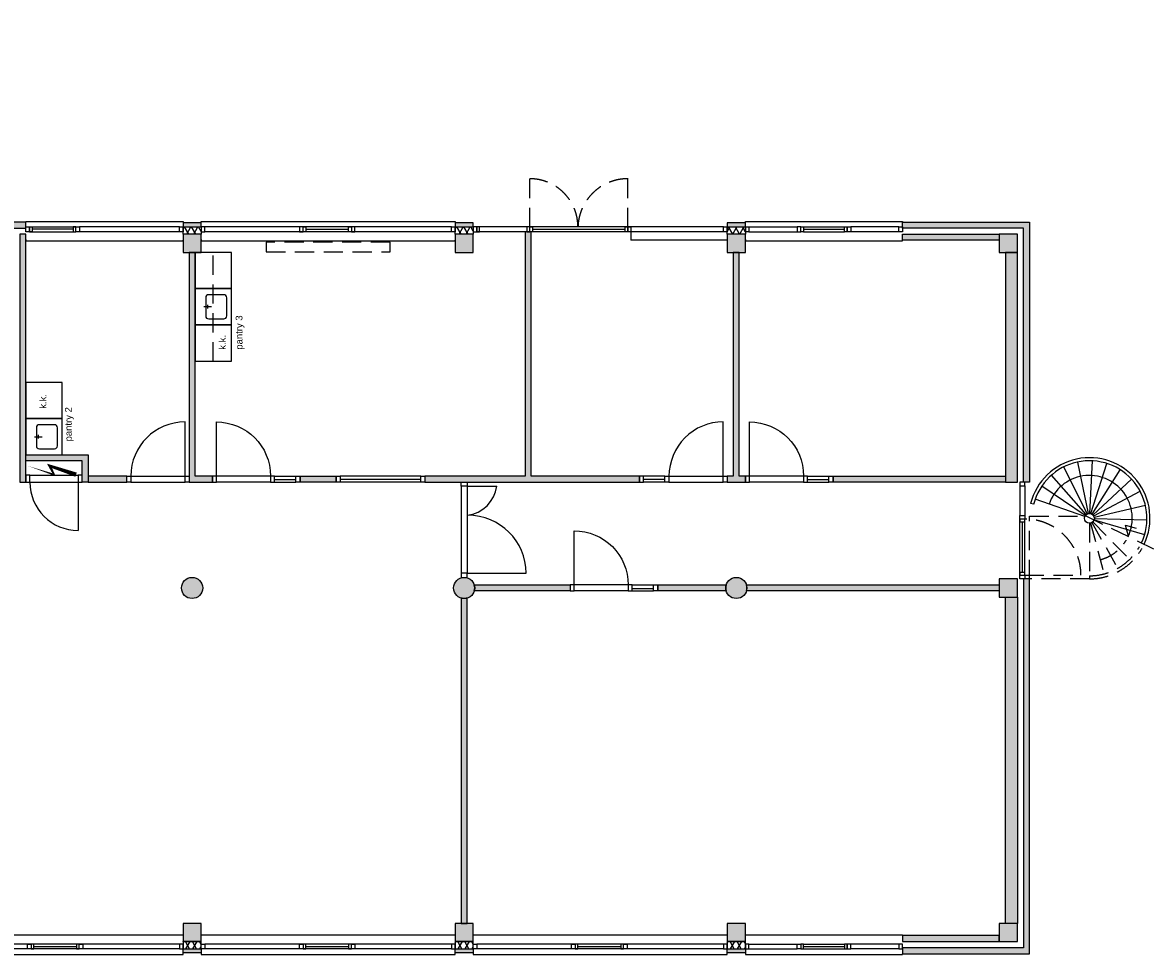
# Model space of a CAD drawing. Extents: x 11490 to 48819, y 8658 to 24889.
# Tile 2 of 2: x 30118 to 48819, y 8658 to 24069. Entities that reach past the tile are written whole.
import ezdxf

# ---------------------------------------------------------------- set-up
doc = ezdxf.new("R2010")
doc.units = 0
doc.header["$LTSCALE"] = 100
doc.header["$MEASUREMENT"] = 0
doc.linetypes.add('HIDDEN2', pattern=[4.7625, 3.175, -1.5875])
doc.layers.get('0').update_dxf_attribs({"linetype": 'CONTINUOUS'})
for name, color, linetype in [('A--L61--_ELEKTRA', 30, 'CONTINUOUS'), ('AA21----_BUITENWAND', 8, 'CONTINUOUS'), ('AA22----_BINNENWAND', 9, 'CONTINUOUS'), ('AA28----_KONSTRUKTIES', 8, 'CONTINUOUS'), ('AL21----_BUITENWAND', 3, 'CONTINUOUS'), ('AL22----_BINNENWAND', 2, 'CONTINUOUS'), ('AL24----_TRAPPEN', 1, 'CONTINUOUS'), ('AL24-st-_TRAPPEN', 8, 'HIDDEN2'), ('AL28----_KONSTRUKTIES', 3, 'CONTINUOUS'), ('AL31----_BUITENKOZIJNEN', 1, 'CONTINUOUS'), ('AL31----_DRAAIRICHTING', 8, 'HIDDEN2'), ('AL32----_BINNENKOZIJNEN', 1, 'CONTINUOUS'), ('AL41----_BUITENWANDAFW', 7, 'CONTINUOUS'), ('AL51----_RADIATOREN', 7, 'HIDDEN2'), ('AL73----_KEUKEN', 7, 'CONTINUOUS')]:
    doc.layers.add(name, color=color, linetype=linetype)
doc.styles.add('arial-0', font='arial.ttf', dxfattribs={"height": 150})

# ---------------------------------------------------------------- blocks, each defined once
blk = doc.blocks.new('kolom 300x300')
at = {"layer": 'AA28----_KONSTRUKTIES'}
h = blk.add_hatch(color=256, dxfattribs=at)
h.dxf.hatch_style = 1
h.paths.add_polyline_path([(150, 150), (-150, 150), (-150, -150), (150, -150)])
at = {"layer": 'AL28----_KONSTRUKTIES'}
blk.add_lwpolyline([(-150, -150), (150, -150), (150, 150), (-150, 150)], close=True, dxfattribs=at)
blk = doc.blocks.new('kolom 350')
at = {"layer": 'AA28----_KONSTRUKTIES'}
h = blk.add_hatch(color=256, dxfattribs=at)
h.dxf.hatch_style = 1
h.paths.add_polyline_path([(175, 0, 1), (-175, 0, 1)])
at = {"layer": 'AL28----_KONSTRUKTIES'}
blk.add_circle((0, 0), 175, dxfattribs=at)
blk = doc.blocks.new('kozijn deurzijl')
at = {"layer": 'AL31----_BUITENKOZIJNEN'}
blk.add_line((-944, 38), (-105, 38), dxfattribs=at)
for points in [[(-1600, 80), (-1600, 0), (-1540, 0), (-1540, 80)], [(-990, 80), (-990, 0), (-1050, 0), (-1050, 80)], [(-990, 0), (-944, 0), (-944, 80), (-990, 80)], [(-105, 0), (-60, 0), (-60, 80), (-105, 80)], [(0, 80), (0, 0), (-60, 0), (-60, 80)]]:
    blk.add_lwpolyline(points, close=True, dxfattribs=at)
for points in [[(-1540, 80), (-1050, 80)], [(-1540, 0), (-1050, 0)], [(-60, 80), (-990, 80)], [(-60, 0), (-990, 0)]]:
    blk.add_lwpolyline(points, dxfattribs=at)
at = {"layer": 'AL31----_DRAAIRICHTING'}
blk.add_line((-60, 80), (-60, 1010), dxfattribs=at)
blk.add_arc((-60, 80), 930, 90, 180, dxfattribs=at)
blk = doc.blocks.new('*U19')
at = {"layer": 'AL32----_BINNENKOZIJNEN', "linetype": 'ByBlock'}
blk.add_line((-67, -114), (-67, -914), dxfattribs=at)
for points in [[(-934, 0), (-934, -114), (-867, -114), (-867, 0)], [(-67, 0), (-67, -114), (0, -114), (0, 0)]]:
    blk.add_lwpolyline(points, close=True, dxfattribs=at)
for points in [[(-867, 0), (-67, 0)], [(-867, -114), (-67, -114)]]:
    blk.add_lwpolyline(points, dxfattribs=at)
blk.add_arc((-67, -114), 800, 180, 270, dxfattribs=at)
blk = doc.blocks.new('mk-pijl-1')
blk.add_lwpolyline([(1144, -208, 104, 62.4, 0), (520, 0, 62.4, 41.6, 0), (624, -208, 41.6, 0, 0), (0, 0, 0, 0, 0)], format="xyseb")
blk = doc.blocks.new('kol123')
at = {"layer": 'AA21----_BUITENWAND'}
blk.add_hatch(color=256, dxfattribs=at).paths.add_polyline_path([(150, 187), (-150, 187), (-150, 120), (150, 120)])
h = blk.add_hatch(dxfattribs=at)
h.set_pattern_fill('ISOLA', color=256, scale=100)
h.set_pattern_definition([(60, (-93012.28, -97801.35), (-86.60254, 50), []), (120, (-93012.28, -97801.35), (-86.60254, -50), [])])
h.paths.add_polyline_path([(150, 0), (-150, 0), (-150, 120), (150, 120)])
at = {"layer": 'AL21----_BUITENWAND'}
for points in [[(-150, 120), (150, 120), (150, 187), (-150, 187)], [(-150, 120), (150, 120), (150, 0), (-150, 0)]]:
    blk.add_lwpolyline(points, close=True, dxfattribs=at)
blk = doc.blocks.new('kozijn 3 delig n')
at = {"layer": 'AL31----_BUITENKOZIJNEN'}
blk.add_line((1731, 82), (2439, 82), dxfattribs=at)
for points in [[(0, 187), (0, 211), (4200, 211), (4200, 187)], [(4140, 120), (60, 120)], [(4140, 40), (60, 40)], [(0, -87), (0, -111), (4200, -111), (4200, -100)]]:
    blk.add_lwpolyline(points, dxfattribs=at)
for points in [[(60, 40), (60, 120), (0, 120), (0, 40)], [(1686, 40), (1686, 120), (1626, 120), (1626, 40)], [(1686, 120), (1731, 120), (1731, 40), (1686, 40)], [(2439, 120), (2484, 120), (2484, 40), (2439, 40)], [(2544, 40), (2544, 120), (2484, 120), (2484, 40)], [(4140, 40), (4140, 120), (4200, 120), (4200, 40)]]:
    blk.add_lwpolyline(points, close=True, dxfattribs=at)
blk = doc.blocks.new('kozijn 2 delig n')
at = {"layer": 'AL31----_BUITENKOZIJNEN'}
for p, q in [((961, 120), (1639, 120)), ((961, 82), (1639, 82)), ((961, 40), (1639, 40))]:
    blk.add_line(p, q, dxfattribs=at)
for points in [[(0, 187), (0, 211), (2600, 211), (2600, 200)], [(60, 120), (856, 120)], [(60, 40), (856, 40)], [(2540, 120), (1744, 120)], [(2540, 40), (1744, 40)], [(0, -87), (0, -111), (2600, -111), (2600, -100)]]:
    blk.add_lwpolyline(points, dxfattribs=at)
for points in [[(0, 40), (0, 120), (60, 120), (60, 40)], [(916, 40), (916, 120), (856, 120), (856, 40)], [(916, 120), (961, 120), (961, 40), (916, 40)], [(1639, 120), (1684, 120), (1684, 40), (1639, 40)], [(1684, 40), (1684, 120), (1744, 120), (1744, 40)], [(2540, 40), (2540, 120), (2600, 120), (2600, 40)]]:
    blk.add_lwpolyline(points, close=True, dxfattribs=at)
blk = doc.blocks.new('b-deur-900zl')
at = {"layer": 'AL32----_BINNENKOZIJNEN'}
for p, q in [((67, -100), (67, -996)), ((1030, -43), (1383, -43))]:
    blk.add_line(p, q, dxfattribs=at)
for points in [[(67, 0), (67, -100), (0, -100), (0, 0)], [(1030, 0), (1030, -100), (963, -100), (963, 0)], [(1383, 0), (1383, -100), (1450, -100), (1450, 0)]]:
    blk.add_lwpolyline(points, close=True, dxfattribs=at)
for points in [[(963, 0), (67, 0)], [(1030, 0), (1383, 0)], [(963, -100), (67, -100)], [(1030, -100), (1383, -100)]]:
    blk.add_lwpolyline(points, dxfattribs=at)
blk.add_arc((67, -100), 896, 270, 0, dxfattribs=at)
blk = doc.blocks.new('51_radiator_2050x160')
at = {"layer": 'AL51----_RADIATOREN'}
blk.add_lwpolyline([(-1025, -160), (1025, -160), (1025, 0), (-1025, 0)], close=True, dxfattribs=at)

msp = doc.modelspace()

# ---------------------------------------------------------------- hatches: boundary and pattern name
at = {"layer": 'AA21----_BUITENWAND'}
h = msp.add_hatch(color=256, dxfattribs=at)
h.paths.add_polyline_path([(46371, 20269), (46371, 16469), (46571, 16469), (46571, 20269)], flags=17)
h.paths.add_polyline_path([(46771, 20769), (46771, 16469), (46671, 16469), (46671, 20669), (44671, 20669), (44671, 20769)])
h.paths.add_polyline_path([(46271, 20569), (46271, 20469), (44671, 20469), (44671, 20569)], flags=17)
h.paths.add_polyline_path([(46571, 14569), (46571, 9169), (46371, 9169), (46371, 14569)], flags=17)
h.paths.add_polyline_path([(44671, 8669), (46771, 8669), (46771, 14869), (46671, 14869), (46671, 8769), (44671, 8769)])
h.paths.add_polyline_path([(46271, 8969), (44671, 8969), (44671, 8869), (46271, 8869)], flags=17)
h.paths.add_polyline_path([(19271, 8969), (18021, 8969), (18021, 8869), (19271, 8869)], flags=17)
h.paths.add_polyline_path([(22071, 8869), (22071, 8969), (19571, 8969), (19571, 8869)], flags=17)
h.paths.add_polyline_path([(17721, 8769), (17721, 11119), (17621, 11119), (17621, 8669), (22071, 8669), (22071, 8769)])
h.paths.add_polyline_path([(17621, 14569), (17621, 12819), (17721, 12819), (17721, 14569)])
h.paths.add_polyline_path([(13921, 16419), (13921, 18109), (13821, 18109), (13821, 16319), (15821, 16319), (15821, 16419)])
h.paths.add_polyline_path([(15289, 18319), (15289, 18219), (15821, 18219), (15821, 16619), (14121, 16619), (14121, 18219), (14281, 18219), (14281, 18319), (14021, 18319), (14021, 16519), (15921, 16519), (15921, 18319)])
h.paths.add_polyline_path([(15921, 16319), (16021, 16319), (16021, 18419), (15289, 18419), (15289, 18319), (15921, 18319)])
h.paths.add_polyline_path([(13921, 18209), (13921, 18319), (14281, 18319), (14281, 18419), (13821, 18419), (13821, 18209)], flags=16)
h.paths.add_polyline_path([(13821, 18109), (11590, 18109), (11590, 23969), (16150, 23969), (16150, 24069), (11490, 24069), (11490, 18009), (13821, 18009)])
h.paths.add_polyline_path([(13821, 18209), (11690, 18209), (11690, 23869), (16050, 23869), (16050, 23925), (16150, 23925), (16150, 23769), (11790, 23769), (11790, 18309), (13821, 18309)], flags=17)
h.paths.add_polyline_path([(17901, 20769), (17901, 20669), (18908, 20669), (18908, 20769), (18001, 20769), (18001, 24069), (17701, 24069), (17701, 23969), (17901, 23969)])
h.paths.add_polyline_path([(17801, 23925), (17801, 20569), (17701, 20569), (17701, 23925)])
h.paths.add_polyline_path([(17971, 20469), (18908, 20469), (18908, 20569), (17971, 20569)])
h.paths.add_polyline_path([(23491, 20569), (21241, 20569), (21241, 20469), (23491, 20469)])
h.paths.add_polyline_path([(20941, 20569), (20608, 20569), (20608, 20469), (20941, 20469)])
h.paths.add_polyline_path([(30171, 20769), (20608, 20769), (20608, 20669), (30171, 20669)])
h.paths.add_polyline_path([(25671, 20569), (23791, 20569), (23791, 20469), (25671, 20469)])
h.paths.add_polyline_path([(14093, 21089), (11790, 21089), (11790, 20859), (13778, 20859), (13778, 20314), (14093, 20314)], flags=16)
msp.add_hatch(color=256, dxfattribs=at).paths.add_polyline_path([(41771, 20689), (42071, 20689), (42071, 20757), (41771, 20757)])
h = msp.add_hatch(dxfattribs=at)
h.set_pattern_fill('ISOLA', color=256, scale=100)
h.set_pattern_definition([(60, (-51091.66, -77232.11), (-86.60254, 50), []), (120, (-51091.66, -77232.11), (-86.60254, -50), [])])
h.paths.add_polyline_path([(42071, 20569), (41771, 20569), (41771, 20689), (42071, 20689)])
at = {"layer": 'AA22----_BINNENWAND'}
h = msp.add_hatch(color=256, dxfattribs=at)
h.paths.add_polyline_path([(23241, 17819), (23241, 17919), (22071, 17919), (22071, 17819)])
h.paths.add_polyline_path([(20941, 17819), (21041, 17819), (21041, 20269), (20941, 20269)])
h.paths.add_polyline_path([(24271, 17819), (24641, 17819), (24641, 17919), (24271, 17919)])
h.paths.add_polyline_path([(37371, 9169), (37471, 9169), (37471, 14544), (37371, 14544)])
h.paths.add_polyline_path([(31205, 16469), (31841, 16469), (31841, 16569), (31205, 16569)])
h.paths.add_polyline_path([(17801, 17919), (17971, 17919), (17971, 17819), (17701, 17819), (17701, 18879), (17801, 18879)])
h.paths.add_polyline_path([(35305, 16469), (34706, 16469), (34706, 16569), (35305, 16569)])
h.paths.add_polyline_path([(38531, 20609), (38431, 20609), (38431, 16569), (36772, 16569), (36772, 16469), (40321, 16469), (40321, 16569), (38531, 16569)])
h.paths.add_polyline_path([(32871, 20269), (32871, 16469), (33256, 16469), (33256, 16569), (32971, 16569), (32971, 20269)])
h.paths.add_polyline_path([(30071, 16469), (30171, 16469), (30171, 20569), (30071, 20569)])
h.paths.add_polyline_path([(29137, 16569), (28555, 16569), (28555, 16469), (29137, 16469)])
h.paths.add_polyline_path([(27621, 16569), (27051, 16569), (27051, 16469), (27621, 16469)])
h.paths.add_polyline_path([(26117, 16569), (26117, 16469), (25671, 16469), (25671, 16569)])
h.paths.add_polyline_path([(31105, 16819), (30171, 16819), (30171, 16919), (31205, 16919), (31205, 16469), (31105, 16469)])
h.paths.add_polyline_path([(25771, 16569), (25771, 20569), (25671, 20569), (25671, 16569)])
h.paths.add_polyline_path([(19246, 14769), (17621, 14769), (17621, 14669), (19246, 14669)])
h.paths.add_polyline_path([(12701, 20314), (12701, 20428), (12868, 20428), (12868, 20314)])
h.paths.add_polyline_path([(17671, 20569), (17671, 20269), (17971, 20269), (17971, 20569)])
h.paths.add_polyline_path([(12745, 20859), (12745, 20428), (12824, 20428), (12824, 20859)])
h.paths.add_polyline_path([(24271, 17919), (24371, 17919), (24371, 20469), (24271, 20469)])
h.paths.add_polyline_path([(22291, 17919), (22391, 17919), (22391, 20469), (22291, 20469)])
h = msp.add_hatch(color=256, dxfattribs=at)
h.paths.add_polyline_path([(41971, 20269), (41871, 20269), (41871, 16569), (41771, 16569), (41771, 16469), (42071, 16469), (42071, 16569), (41971, 16569)])
h.paths.add_polyline_path([(43521, 16569), (46371, 16569), (46371, 16469), (43521, 16469)])
h = msp.add_hatch(color=256, dxfattribs=at)
edge = h.paths.add_edge_path()
edge.add_line((42088, 14769), (46271, 14769))
edge.add_line((46271, 14769), (46271, 14669))
edge.add_line((46271, 14669), (42088, 14669))
edge.add_arc((41921, 14719), 175, 343.3985, 376.6015)
edge = h.paths.add_edge_path()
edge.add_line((40621, 14769), (41753, 14769))
edge.add_arc((41921, 14719), 175, 163.3985, 196.6015)
edge.add_line((41753, 14669), (40621, 14669))
edge.add_line((40621, 14669), (40621, 14769))
edge = h.paths.add_edge_path()
edge.add_line((39171, 14669), (37588, 14669))
edge.add_arc((37421, 14719), 175, 343.3985, 376.6016)
edge.add_line((37588, 14769), (39171, 14769))
edge.add_line((39171, 14769), (39171, 14669))

# ---------------------------------------------------------------- linework, layer by layer
at = {"layer": 'AL21----_BUITENWAND', "color": 2}
for p, q in [((37631, 20689), (37571, 20689)), ((37571, 20689), (37571, 20609)), ((37571, 20609), (37631, 20609)), ((37631, 20609), (37631, 20689))]:
    msp.add_line(p, q, dxfattribs=at)
at = {"layer": 'AL21----_BUITENWAND'}
for points in [[(30171, 20769), (20608, 20769), (20608, 20669), (30171, 20669)], [(46771, 20769), (46771, 16469), (46671, 16469), (46671, 20669), (44671, 20669), (44671, 20769)], [(41771, 20689), (42071, 20689), (42071, 20757), (41771, 20757)], [(41771, 20689), (42071, 20689), (42071, 20569), (41771, 20569)], [(46271, 20569), (46271, 20469), (44671, 20469), (44671, 20569)], [(46371, 20269), (46371, 16469), (46571, 16469), (46571, 20269)], [(44671, 8669), (46771, 8669), (46771, 14869), (46671, 14869), (46671, 8769), (44671, 8769)], [(46571, 14569), (46571, 9169), (46371, 9169), (46371, 14569)], [(46271, 8969), (44671, 8969), (44671, 8869), (46271, 8869)]]:
    msp.add_lwpolyline(points, close=True, dxfattribs=at)
at = {"layer": 'AL22----_BINNENWAND'}
for points in [[(38531, 20609), (38431, 20609), (38431, 16569), (36772, 16569), (36772, 16469), (40321, 16469), (40321, 16569), (38531, 16569)], [(30071, 16469), (30171, 16469), (30171, 20569), (30071, 20569)], [(32871, 20269), (32871, 16469), (33256, 16469), (33256, 16569), (32971, 16569), (32971, 20269)], [(41971, 20269), (41871, 20269), (41871, 16569), (41771, 16569), (41771, 16469), (42071, 16469), (42071, 16569), (41971, 16569)], [(31105, 16819), (30171, 16819), (30171, 16919), (31205, 16919), (31205, 16469), (31105, 16469)], [(31205, 16469), (31841, 16469), (31841, 16569), (31205, 16569)], [(35305, 16469), (34706, 16469), (34706, 16569), (35305, 16569)], [(43521, 16569), (46371, 16569), (46371, 16469), (43521, 16469)], [(37371, 9169), (37471, 9169), (37471, 14544), (37371, 14544)]]:
    msp.add_lwpolyline(points, close=True, dxfattribs=at)
for points in [[(39171, 14669), (37588, 14669, 0.145898), (37588, 14769), (39171, 14769)], [(40621, 14769), (41753, 14769, 0.145898), (41753, 14669), (40621, 14669)], [(42088, 14769), (46271, 14769), (46271, 14669), (42088, 14669, 0.145898)]]:
    msp.add_lwpolyline(points, format="xyb", close=True, dxfattribs=at)
at = {"layer": 'AL24----_TRAPPEN'}
for p, q in [((47724, 15944), (47337, 16722)), ((47744, 15951), (47567, 16802)), ((47765, 15953), (47811, 16821)), ((47786, 15949), (48051, 16777)), ((47804, 15940), (48272, 16673)), ((47707, 15933), (47134, 16586)), ((47821, 15927), (48459, 16516)), ((47693, 15917), (46973, 16403)), ((47833, 15909), (48600, 16317)), ((46838, 16102), (46789, 16114)), ((47684, 15898), (46863, 16185)), ((47840, 15890), (48686, 16089)), ((47839, 15848), (48673, 15605)), ((47842, 15869), (48711, 15846))]:
    msp.add_line(p, q, dxfattribs=at)
at = {"layer": 'AL24----_TRAPPEN', "color": 1, "linetype": 'ByBlock'}
for p, q in [((48405, 15578), (48359, 15755)), ((48359, 15755), (48534, 15706))]:
    msp.add_line(p, q, dxfattribs=at)
at = {"layer": 'AL24----_TRAPPEN'}
msp.add_circle((47761, 15871), 81.6, dxfattribs=at)
for radius, start, end in [(1002, 334.6598, 165.9517), (951, 334.6895, 165.9628)]:
    msp.add_arc((47761, 15871), radius, start, end, dxfattribs=at)
at = {"layer": 'AL24----_TRAPPEN', "color": 1, "linetype": 'ByBlock'}
msp.add_arc((47761, 15871), 708, 334.8902, 160.7151, dxfattribs=at)
at = {"layer": 'AL24-st-_TRAPPEN'}
for p, q in [((46771, 14869), (46771, 15906)), ((46771, 15906), (47636, 15906)), ((47692, 15915), (48819, 15368)), ((47761, 15790), (47761, 14920)), ((47781, 15792), (48003, 14952)), ((47801, 15800), (48229, 15043)), ((47818, 15813), (48424, 15190)), ((47761, 14869), (46771, 14869)), ((47761, 14920), (47761, 14869))]:
    msp.add_line(p, q, dxfattribs=at)
for radius, start, end in [(951, 270, 330.0637), (1002, 270, 330.1635), (708, 284.7479, 329.39)]:
    msp.add_arc((47761, 15871), radius, start, end, dxfattribs=at)
at = {"layer": 'AL31----_BUITENKOZIJNEN'}
for p, q in [((30953, 20651), (30276, 20651)), ((38549, 20651), (39347, 20651)), ((39347, 20651), (40085, 20651)), ((32971, 16469), (33256, 16469))]:
    msp.add_line(p, q, dxfattribs=at)
at = {"layer": 'AL31----_BUITENKOZIJNEN', "color": 1}
for p in [(40175, 20609), (41771, 20470)]:
    msp.add_line(p, (40175, 20470), dxfattribs=at)
at = {"layer": 'AL31----_BUITENKOZIJNEN'}
for points in [[(30171, 20757), (30171, 20780), (32771, 20780), (32771, 20757)], [(30231, 20689), (30999, 20689)], [(30231, 20609), (30999, 20609)], [(32711, 20689), (31059, 20689)], [(32711, 20609), (31059, 20609)], [(41711, 20689), (37631, 20689)], [(41711, 20609), (37631, 20609)], [(30171, 20482), (30171, 20458), (32771, 20458), (32771, 20469)]]:
    msp.add_lwpolyline(points, dxfattribs=at)
for points in [[(30171, 20609), (30171, 20689), (30231, 20689), (30231, 20609)], [(30231, 20689), (30276, 20689), (30276, 20609), (30231, 20609)], [(30999, 20689), (30953, 20689), (30953, 20609), (30999, 20609)], [(30999, 20609), (30999, 20689), (31059, 20689), (31059, 20609)], [(32711, 20609), (32711, 20689), (32771, 20689), (32771, 20609)], [(37676, 20689), (37631, 20689), (37631, 20609), (37676, 20609)], [(38504, 20689), (38459, 20689), (38459, 20609), (38504, 20609)], [(38504, 20689), (38549, 20689), (38549, 20609), (38504, 20609)], [(40085, 20689), (40130, 20689), (40130, 20609), (40085, 20609)], [(40130, 20689), (40175, 20689), (40175, 20609), (40130, 20609)], [(41711, 20609), (41711, 20689), (41771, 20689), (41771, 20609)]]:
    msp.add_lwpolyline(points, close=True, dxfattribs=at)
at = {"layer": 'AL31----_DRAAIRICHTING'}
for p, q in [((38504, 20689), (38504, 21487)), ((40130, 20689), (40130, 21487))]:
    msp.add_line(p, q, dxfattribs=at)
for centre, radius, start, end in [((38504, 20689), 798, 0, 90), ((40126, 20663), 824, 89.6993, 178.1867)]:
    msp.add_arc(centre, radius, start, end, dxfattribs=at)
at = {"layer": 'AL32----_BINNENKOZIJNEN'}
for p, q in [((32804, 16569), (32804, 17465)), ((35372, 16519), (36705, 16519)), ((37471, 16402), (37960, 16402)), ((37471, 14961), (38447, 14961))]:
    msp.add_line(p, q, dxfattribs=at)
for points in [[(31841, 16469), (31841, 16569), (31908, 16569), (31908, 16469)], [(32804, 16469), (32804, 16569), (32871, 16569), (32871, 16469)], [(35305, 16469), (35305, 16569), (35372, 16569), (35372, 16469)], [(36705, 16469), (36705, 16569), (36772, 16569), (36772, 16469)], [(37471, 16402), (37371, 16402), (37371, 16469), (37471, 16469)], [(37471, 14961), (37371, 14961), (37371, 14894), (37471, 14894)]]:
    msp.add_lwpolyline(points, close=True, dxfattribs=at)
for points in [[(31908, 16569), (32804, 16569)], [(31908, 16469), (32804, 16469)], [(37371, 16402), (37371, 14961)], [(37371, 16401), (37371, 15066)], [(37471, 16402), (37471, 14961)], [(37471, 16401), (37471, 15066)]]:
    msp.add_lwpolyline(points, dxfattribs=at)
at = {"layer": 'AL32----_BINNENKOZIJNEN', "linetype": 'ByBlock'}
for points in [[(36705, 16569), (35372, 16569)], [(36705, 16469), (35372, 16469)]]:
    msp.add_lwpolyline(points, dxfattribs=at)
at = {"layer": 'AL32----_BINNENKOZIJNEN'}
for centre, radius, start, end in [((32804, 16569), 896, 90, 180), ((37408, 16475), 557, 276.4949, 352.5033), ((37482, 14957), 964, 0.2682, 90.1835)]:
    msp.add_arc(centre, radius, start, end, dxfattribs=at)
at = {"layer": 'AL73----_KEUKEN'}
for p, q in [((33241, 19369), (33116, 19369)), ((33178, 19399), (33178, 19339)), ((30316, 17219), (30441, 17219)), ((30378, 17249), (30378, 17189))]:
    msp.add_line(p, q, dxfattribs=at)
for points in [[(32971, 20269), (32971, 19669), (33571, 19669), (33571, 20269)], [(32971, 19669), (32971, 19069), (33571, 19069), (33571, 19669)], [(32971, 19069), (32971, 18469), (33571, 18469), (33571, 19069)], [(30171, 18119), (30171, 17519), (30771, 17519), (30771, 18119)], [(30171, 17519), (30171, 16919), (30771, 16919), (30771, 17519)]]:
    msp.add_lwpolyline(points, close=True, dxfattribs=at)
at = {"layer": 'AL73----_KEUKEN', "linetype": 'HIDDEN2'}
msp.add_lwpolyline([(33271, 20269), (32971, 20269), (32971, 18469), (33271, 18469)], close=True, dxfattribs=at)
at = {"layer": 'AL73----_KEUKEN'}
for points in [[(33146, 19519), (33146, 19219, 0.414214), (33196, 19169), (33446, 19169, 0.414214), (33496, 19219), (33496, 19519, 0.414214), (33446, 19569), (33196, 19569, 0.414214)], [(30346, 17369), (30346, 17069, 0.414214), (30396, 17019), (30646, 17019, 0.414214), (30696, 17069), (30696, 17369, 0.414214), (30646, 17419), (30396, 17419, 0.414214)]]:
    msp.add_lwpolyline(points, format="xyb", close=True, dxfattribs=at)

# ---------------------------------------------------------------- block references
at = {"layer": 'A--L61--_ELEKTRA', "xscale": 0.7, "yscale": 0.7, "zscale": 0.7}
msp.add_blockref('mk-pijl-1', (30202, 16738), dxfattribs=at)
at = {"layer": 'AL28----_KONSTRUKTIES'}
for name, p in [('kolom 300x300', (32921, 20419)), ('kolom 300x300', (37421, 20419)), ('kolom 300x300', (41921, 20419)), ('kolom 300x300', (46421, 20419)), ('kolom 350', (32921, 14719)), ('kolom 350', (37421, 14719)), ('kolom 350', (41921, 14719)), ('kolom 300x300', (46421, 14719)), ('kolom 300x300', (32921, 9019)), ('kolom 300x300', (37421, 9019)), ('kolom 300x300', (41921, 9019)), ('kolom 300x300', (46421, 9019))]:
    msp.add_blockref(name, p, dxfattribs=at)
at = {"layer": 'AL31----_BUITENKOZIJNEN', "rotation": 270}
msp.add_blockref('kozijn deurzijl', (46611, 14869), dxfattribs=at)
at = {"layer": 'AL32----_BINNENKOZIJNEN', "xscale": -1, "rotation": 180}
for p in [(33256, 16469), (42071, 16469), (39171, 14669)]:
    msp.add_blockref('b-deur-900zl', p, dxfattribs=at)
at = {"layer": 'AL32----_BINNENKOZIJNEN', "rotation": 180}
msp.add_blockref('b-deur-900zl', (41771, 16469), dxfattribs=at)
at = {"layer": 'AL32----_BINNENKOZIJNEN'}
msp.add_blockref('*U19', (31105, 16583), dxfattribs=at)
at = {"layer": 'AL41----_BUITENWANDAFW'}
for name, p in [('kozijn 3 delig n', (33071, 20569)), ('kozijn 2 delig n', (42071, 20569)), ('kol123', (32921, 20569)), ('kol123', (37421, 20569))]:
    msp.add_blockref(name, p, dxfattribs=at)
at = {"layer": 'AL41----_BUITENWANDAFW', "xscale": -1, "rotation": 180}
for name, p in [('kozijn 3 delig n', (28571, 8869)), ('kozijn 3 delig n', (33071, 8869)), ('kozijn 3 delig n', (37571, 8869)), ('kozijn 2 delig n', (42071, 8869)), ('kol123', (32921, 8869)), ('kol123', (37421, 8869)), ('kol123', (41921, 8869))]:
    msp.add_blockref(name, p, dxfattribs=at)
at = {"layer": 'AL51----_RADIATOREN'}
msp.add_blockref('51_radiator_2050x160', (35171, 20439), dxfattribs=at)

# ---------------------------------------------------------------- texts
at = {"layer": 'AL73----_KEUKEN', "style": 'arial-0'}
for s, p in [('pantry 3', (33754, 18659)), ('k.k.', (33478, 18659)), ('k.k.', (30511, 17682)), ('pantry 2', (30931, 17142))]:
    msp.add_text(s, height=112.5, rotation=90, dxfattribs=at).set_placement(p)

doc.saveas('drawing.dxf')
